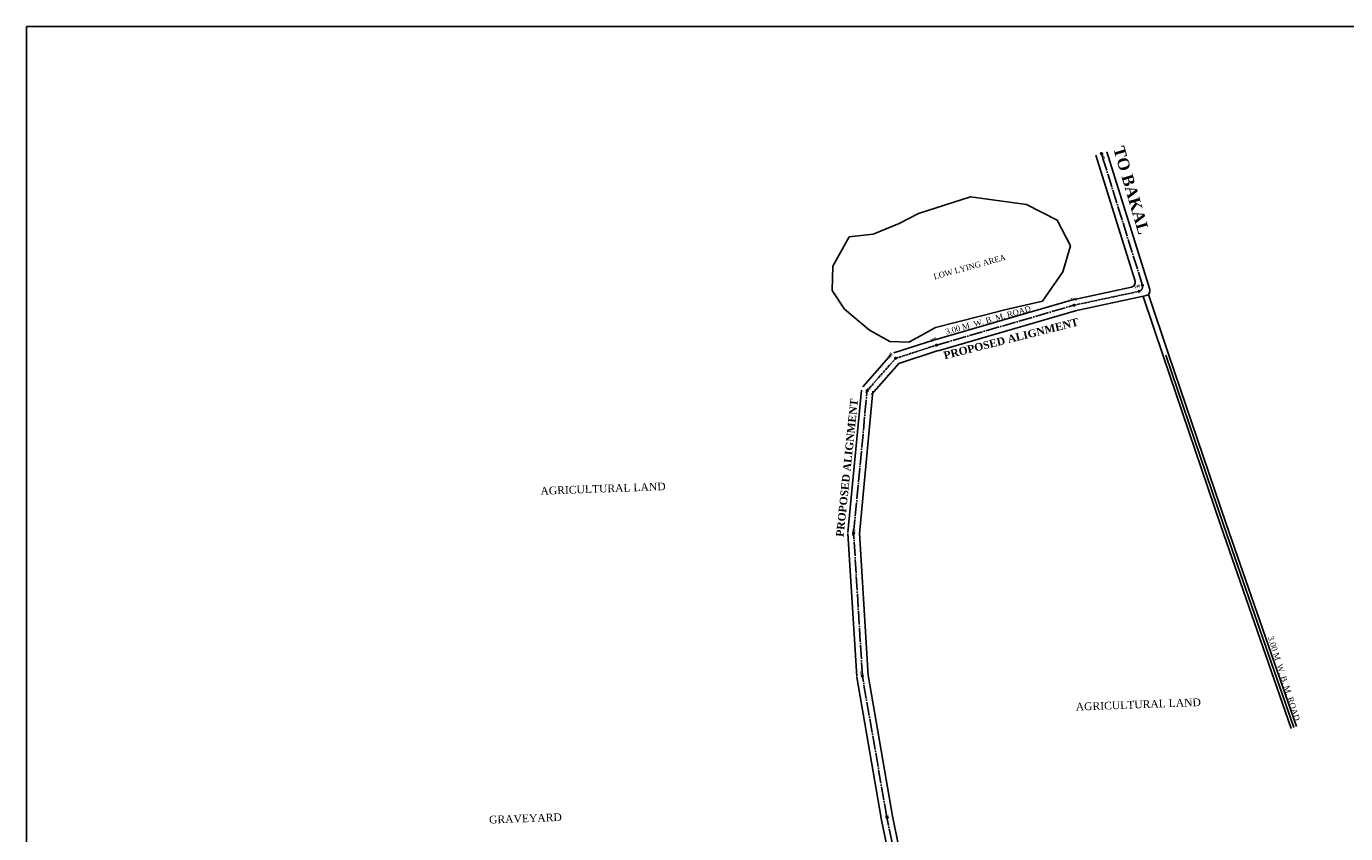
# Model space of a CAD drawing. Header units: inches. Extents: x 879 to 277514, y -5538 to 24347.
# Tile 2 of 4: x 235247 to 258279, y 10255 to 24347. Entities that reach past the tile are written whole.
import ezdxf

# ---------------------------------------------------------------- set-up
doc = ezdxf.new("R2010")
doc.units = ezdxf.units.IN
doc.header["$MEASUREMENT"] = 0
doc.linetypes.add('ACAD_ISO04W100', pattern=[30, 24, -3, 0, -3])

msp = doc.modelspace()

# ---------------------------------------------------------------- hatches: boundary and pattern name
at = {"ltscale": 0.5}
h = msp.add_hatch(color=256, dxfattribs=at)
h.dxf.hatch_style = 1
h.paths.add_polyline_path([(254004, 22136, 1), (254027, 22119, 1)])
h = msp.add_hatch(color=256, dxfattribs=at)
h.dxf.hatch_style = 1
h.paths.add_polyline_path([(254720, 19835, 1), (254743, 19818, 1)])
h = msp.add_hatch(color=256, dxfattribs=at)
h.dxf.hatch_style = 1
h.paths.add_polyline_path([(254660, 19730, 1), (254683, 19713, 1)])
h = msp.add_hatch(color=256, dxfattribs=at)
h.dxf.hatch_style = 1
h.paths.add_polyline_path([(253525, 19487, 1), (253548, 19470, 1)])
h = msp.add_hatch(color=256, dxfattribs=at)
h.dxf.hatch_style = 1
h.paths.add_polyline_path([(251124, 18791, 1), (251147, 18774, 1)])
h = msp.add_hatch(color=256, dxfattribs=at)
h.dxf.hatch_style = 1
h.paths.add_polyline_path([(250410, 18560, 1), (250433, 18542, 1)])
h = msp.add_hatch(color=256, dxfattribs=at)
h.dxf.hatch_style = 1
h.paths.add_polyline_path([(249913, 17998, 1), (249936, 17981, 1)])
h = msp.add_hatch(color=256, dxfattribs=at)
h.dxf.hatch_style = 1
h.paths.add_polyline_path([(249679, 15509, 1), (249702, 15492, 1)])
h = msp.add_hatch(color=256, dxfattribs=at)
h.dxf.hatch_style = 1
h.paths.add_polyline_path([(249831, 13014, 1), (249854, 12996, 1)])
h = msp.add_hatch(color=256, dxfattribs=at)
h.dxf.hatch_style = 1
h.paths.add_polyline_path([(250259, 10550, 1), (250282, 10533, 1)])

# ---------------------------------------------------------------- linework, layer by layer
at = {"color": 1, "ltscale": 0.5}
for p, q in [((235247, 24347), (277514, 24347)), ((235247, -5538), (235247, 24347))]:
    msp.add_line(p, q, dxfattribs=at)
at = {"linetype": 'ACAD_ISO04W100', "ltscale": 10}
for p, q in [((254732, 19826), (254016, 22127)), ((251135, 18782), (253536, 19479)), ((249690, 15500), (249925, 17989)), ((249843, 13005), (249690, 15500)), ((250270, 10542), (249843, 13005)), ((250420, 9807), (250270, 10542))]:
    msp.add_line(p, q, dxfattribs=at)
at = {"ltscale": 0.5}
for p, q in [((254860, 19751), (254111, 22157)), ((254604, 19901), (253920, 22098)), ((251731, 21369), (250825, 21078)), ((252708, 21238), (251731, 21369)), ((253242, 20967), (252708, 21238)), ((250825, 21078), (250485, 20904)), ((253473, 20514), (253242, 20967)), ((250030, 20717), (250485, 20904)), ((249325, 20160), (249612, 20674)), ((249612, 20674), (250030, 20717)), ((253342, 20062), (253473, 20514)), ((249317, 19736), (249325, 20160)), ((252989, 19553), (253342, 20062)), ((249531, 19413), (249317, 19736)), ((253515, 19576), (254543, 19796)), ((253557, 19381), (254800, 19647)), ((254742, 19634), (255092, 18594)), ((254836, 19668), (255187, 18626)), ((249964, 19045), (249531, 19413)), ((251107, 18878), (253509, 19575)), ((251163, 18686), (253564, 19382)), ((251922, 19295), (252329, 19399)), ((252329, 19399), (252989, 19553)), ((251118, 19090), (251487, 19184)), ((251487, 19184), (251922, 19295)), ((250324, 18847), (249964, 19045)), ((250855, 18945), (250656, 18836)), ((251118, 19090), (250855, 18945)), ((250656, 18836), (250324, 18847)), ((250391, 18646), (251104, 18878)), ((250479, 18464), (251166, 18687)), ((249850, 18056), (250347, 18617)), ((250000, 17923), (250479, 18464)), ((255093, 18594), (256102, 15631)), ((255140, 18610), (256149, 15647)), ((255187, 18627), (256196, 15663)), ((249591, 15510), (249825, 17999)), ((249790, 15491), (250024, 17980)), ((256196, 15664), (257422, 12125)), ((249743, 12999), (249591, 15494)), ((249943, 13011), (249790, 15506)), ((256102, 15631), (257327, 12092)), ((256149, 15647), (257374, 12108)), ((250172, 10525), (249744, 12988)), ((250369, 10559), (249941, 13022)), ((250322, 9787), (250172, 10522)), ((250518, 9827), (250368, 10562))]:
    msp.add_line(p, q, dxfattribs=at)
at = {"linetype": 'ACAD_ISO04W100', "ltscale": 2}
for p, q in [((253536, 19479), (254672, 19722)), ((250422, 18551), (251135, 18782)), ((249925, 17989), (250422, 18551))]:
    msp.add_line(p, q, dxfattribs=at)
at = {"ltscale": 0.5}
for centre in [(254016, 22127), (254732, 19826), (254672, 19722), (253536, 19479), (251135, 18782), (250422, 18551), (249925, 17989), (249690, 15500), (249843, 13005), (250270, 10542)]:
    msp.add_circle(centre, 14.4, dxfattribs=at)
for centre, end in [((254520, 19880), 14.4088), ((254776, 19730), 14.2249)]:
    msp.add_arc(centre, 86.7, 285.8412, end, dxfattribs=at)
at = {"linetype": 'ACAD_ISO04W100', "ltscale": 2}
msp.add_arc((254648, 19805), 86.7, 285.8412, 20.3546, dxfattribs=at)

# ---------------------------------------------------------------- texts
at = {"attachment_point": 2}
for s, insert, char_height, width, rotation in [('{\\fTimes New Roman|b0|i0|c0|p18; \\fTimes New Roman|b1|i0|c0|p18; \\H0.5x;640}', (254056, 22125), 100, 796.28, 287.2794), ('{\\fTimes New Roman|b1|i0|c0|p18;  \\H2x;TO BAKAL}', (254624, 21552), 100, 2996.31, 286.4565), ('\\pt100;{\\fTimes New Roman|b0|i0|c0|p18; LOW LYING AREA}', (251682, 20192), 100, 2572.3, 15.4767), ('{\\fTimes New Roman|b0|i0|c0|p18; \\fTimes New Roman|b1|i0|c0|p18; \\H0.5x;540}', (254596, 19823), 100, 796.28, 13.9948), ('{\\fTimes New Roman|b0|i0|c0|p18; \\fTimes New Roman|b1|i0|c0|p18; \\H0.5x;490}', (253490, 19605), 100, 796.28, 3.8551), ('\\pt100;{\\fTimes New Roman|b0|i0|c0|p18;  3.00 M  W. B. M. ROAD}', (251987, 19257), 100, 2572.3, 15.4767), ('{\\fTimes New Roman|b1|i0|c0|p18;PROPOSED ALIGNMENT}', (252421, 18961), 133.92, 3272.7, 14.1624), ('{\\fTimes New Roman|b0|i0|c0|p18; \\fTimes New Roman|b1|i0|c0|p18; \\H0.5x;390}', (251036, 18887), 100, 796.28, 23.0498), ('{\\fTimes New Roman|b0|i0|c0|p18; \\fTimes New Roman|b1|i0|c0|p18; \\H0.5x;360}', (250284, 18577), 100, 796.28, 61.4878), ('{\\fTimes New Roman|b0|i0|c0|p18; \\fTimes New Roman|b1|i0|c0|p18; \\H0.5x;330}', (249975, 18007), 100, 796.28, 237.4959), ('{\\fTimes New Roman|b1|i0|c0|p18;PROPOSED ALIGNMENT}', (249507, 16649), 133.92, 3272.7, 83.9687), ('{\\fTimes New Roman|b0|i0|c0|p18;AGRICULTURAL LAND}', (245312, 16345), 133.92, 3265.01, 2.1235), ('{\\fTimes New Roman|b0|i0|c0|p18; \\fTimes New Roman|b1|i0|c0|p18; \\H0.5x;230}', (249719, 15542), 100, 796.28, 261.7667), ('\\pt100;{\\fTimes New Roman|b0|i0|c0|p18;  3.00 M  W. B. M. ROAD}', (257239, 13016), 100, 1907.39, 287.7424), ('{\\fTimes New Roman|b0|i0|c0|p18; \\fTimes New Roman|b1|i0|c0|p18; \\H0.5x;130}', (249850, 13084), 100, 796.28, 282.6508), ('{\\fTimes New Roman|b0|i0|c0|p18;AGRICULTURAL LAND}', (254657, 12577), 133.92, 3265.01, 2.1235), ('{\\fTimes New Roman|b0|i0|c0|p18;GRAVEYARD}', (243957, 10588), 133.92, 3265.01, 2.1235), ('{\\fTimes New Roman|b0|i0|c0|p18; \\fTimes New Roman|b1|i0|c0|p18; \\H0.5x;30}', (250293, 10592), 100, 796.28, 282.6508)]:
    msp.add_mtext(s, dxfattribs=dict(at, insert=insert, char_height=char_height, width=width, rotation=rotation))

doc.saveas('drawing.dxf')
